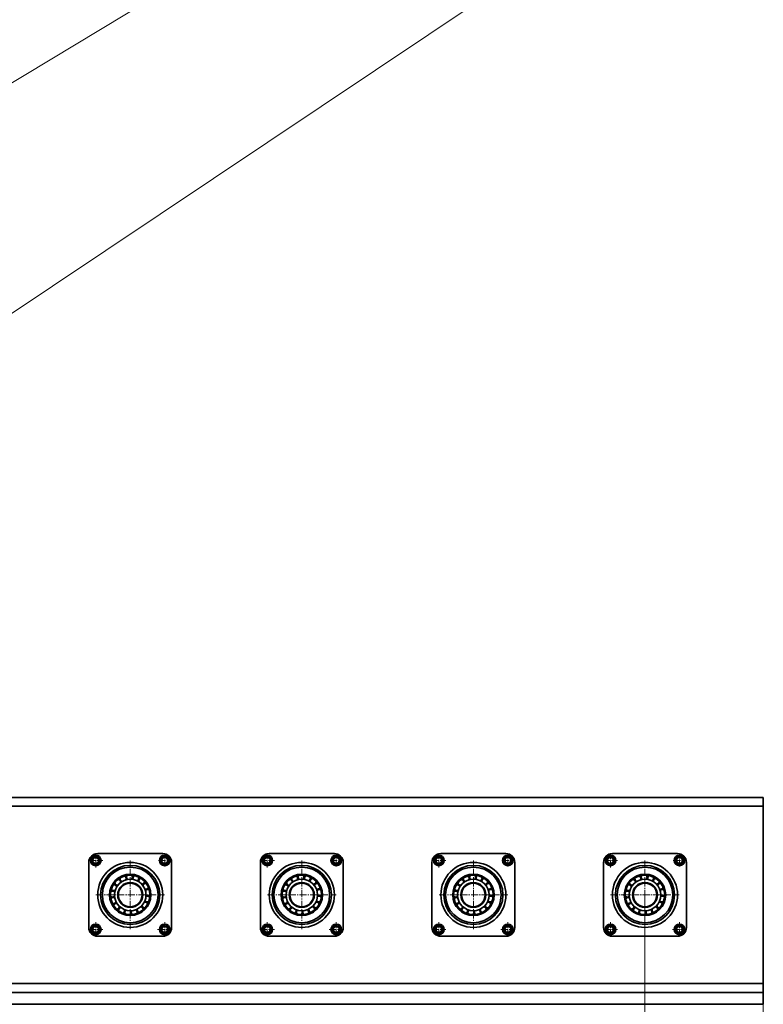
# Model space of a CAD drawing. Header units: millimetres. Extents: x 2945 to 26725, y -1082 to 16127.
# Tile 123 of 151: x 15588 to 16845, y 12148 to 13813. Entities that reach past the tile are written whole.
import ezdxf

# ---------------------------------------------------------------- set-up
doc = ezdxf.new("R2010")
doc.units = ezdxf.units.MM
doc.linetypes.add('点画线', pattern=[18, 12, -2, 2, -2])
doc.layers.get('0').update_dxf_attribs({"lineweight": 35})
for name, color, linetype, lineweight in [('中心线层', 1, '点画线', 18), ('几何体', 7, 'Continuous', 35), ('尺寸线层', 3, 'Continuous', 18), ('注释', 2, 'Continuous', 18)]:
    doc.layers.add(name, color=color, linetype=linetype, lineweight=lineweight)
doc.styles.add('标准', font='txt', dxfattribs={"width": 0.667})
doc.dimstyles.new('GB_尺寸', dxfattribs={"dimtxt": 3.5, "dimasz": 4, "dimexe": 2, "dimexo": 0, "dimtad": 1, "dimdsep": 46, "dimtxsty": '标准', "dimblk": '_CAXARROW', "dimcen": 0, "dimdle": 8, "dimazin": 2, "dimtfac": 0.707107, "dimtdec": 3, "dimtmove": 2, "dimatfit": 3, "dimfxl": 0, "dimfrac": 2, "dimtolj": 1, "dimarcsym": 0})

# ---------------------------------------------------------------- blocks, each defined once
blk = doc.blocks.new('*X107')
at = {"layer": '注释', "color": 0, "linetype": 'Continuous'}
blk.add_line((-3540.3, -2133.9), (0, 0), dxfattribs=at)
blk = doc.blocks.new('*X109')
at = {"layer": '注释', "linetype": 'Continuous'}
h = blk.add_hatch(color=0, dxfattribs=at)
edge = h.paths.add_edge_path(flags=0)
edge.add_arc((-2229.9, -1491.4), 10.2, 0, 360)
at = {"layer": '注释', "color": 0, "linetype": 'Continuous'}
blk.add_line((-2229.9, -1491.4), (0, 0), dxfattribs=at)
blk = doc.blocks.new('*X148')
at = {"layer": '尺寸线层', "linetype": 'Continuous'}
for points in [[(5045.3, 9889.1), (5125.3, 9899.1), (5125.3, 9879.1)], [(16645.3, 9889.1), (16565.3, 9899.1), (16565.3, 9879.1)]]:
    blk.add_hatch(color=0, dxfattribs=at).paths.add_polyline_path(points, flags=0)
at = {"layer": '尺寸线层', "color": 0, "linetype": 'Continuous'}
for p, q in [((5045.3, 12332.6), (5045.3, 9849.1)), ((16645.3, 12332.6), (16645.3, 9849.1)), ((5045.3, 9889.1), (16645.3, 9889.1))]:
    blk.add_line(p, q, dxfattribs=at)
at = {"layer": '尺寸线层', "color": 0, "insert": (10845.3, 9936.2), "char_height": 70, "width": 328.193, "attachment_point": 5, "line_spacing_factor": 1.15057, "style": '标准'}
blk.add_mtext('\\T1.1;11600', dxfattribs=at)
blk = doc.blocks.new('_CAXARROW')
blk.add_hatch(color=0).paths.add_polyline_path([(0, 0), (-1, 0.125), (-1, -0.125)], flags=0)
blk = doc.blocks.new('*X149')
at = {"layer": '尺寸线层', "linetype": 'Continuous'}
for points in [[(4845.3, 9644.6), (4925.3, 9654.6), (4925.3, 9634.6)], [(16845.3, 9644.6), (16765.3, 9654.6), (16765.3, 9634.6)]]:
    blk.add_hatch(color=0, dxfattribs=at).paths.add_polyline_path(points, flags=0)
at = {"layer": '尺寸线层', "color": 0, "linetype": 'Continuous'}
for p, q in [((4845.3, 12182.6), (4845.3, 9604.6)), ((16845.3, 12182.6), (16845.3, 9604.6)), ((4845.3, 9644.6), (16845.3, 9644.6))]:
    blk.add_line(p, q, dxfattribs=at)
at = {"layer": '尺寸线层', "color": 0, "insert": (10845.3, 9691.7), "char_height": 70, "width": 328.193, "attachment_point": 5, "line_spacing_factor": 1.15057, "style": '标准'}
blk.add_mtext('\\T1.1;12000', dxfattribs=at)

msp = doc.modelspace()

# ---------------------------------------------------------------- linework, layer by layer
at = {"layer": '中心线层'}
for p, q in [((15704.918, 12390.934), (15728.918, 12390.934)), ((15716.918, 12378.934), (15716.918, 12402.934)), ((15775.254, 12274.598), (15775.254, 12390.598)), ((15823.091, 12390.934), (15844.091, 12390.934)), ((15833.591, 12380.434), (15833.591, 12401.434)), ((15994.918, 12390.934), (16018.918, 12390.934)), ((16006.918, 12378.934), (16006.918, 12402.934)), ((16065.254, 12274.598), (16065.254, 12390.598)), ((16113.091, 12390.934), (16134.091, 12390.934)), ((16123.591, 12380.434), (16123.591, 12401.434)), ((16284.918, 12390.934), (16308.918, 12390.934)), ((16296.918, 12378.934), (16296.918, 12402.934)), ((16355.254, 12274.598), (16355.254, 12390.598)), ((16403.091, 12390.934), (16424.091, 12390.934)), ((16413.591, 12380.434), (16413.591, 12401.434)), ((16574.918, 12390.934), (16598.918, 12390.934)), ((16586.918, 12378.934), (16586.918, 12402.934)), ((16645.254, 12274.598), (16645.254, 12390.598)), ((16693.091, 12390.934), (16714.091, 12390.934)), ((16703.591, 12380.434), (16703.591, 12401.434)), ((15717.254, 12332.598), (15833.254, 12332.598)), ((16007.254, 12332.598), (16123.254, 12332.598)), ((16297.254, 12332.598), (16413.254, 12332.598)), ((16587.254, 12332.598), (16703.254, 12332.598)), ((15704.918, 12274.262), (15728.918, 12274.262)), ((15716.918, 12262.262), (15716.918, 12286.262)), ((15821.591, 12274.262), (15845.591, 12274.262)), ((15833.591, 12262.262), (15833.591, 12286.262)), ((15994.918, 12274.262), (16018.918, 12274.262)), ((16006.918, 12262.262), (16006.918, 12286.262)), ((16111.591, 12274.262), (16135.591, 12274.262)), ((16123.591, 12262.262), (16123.591, 12286.262)), ((16284.918, 12274.262), (16308.918, 12274.262)), ((16296.918, 12262.262), (16296.918, 12286.262)), ((16401.591, 12274.262), (16425.591, 12274.262)), ((16413.591, 12262.262), (16413.591, 12286.262)), ((16574.918, 12274.262), (16598.918, 12274.262)), ((16586.918, 12262.262), (16586.918, 12286.262)), ((16691.591, 12274.262), (16715.591, 12274.262)), ((16703.591, 12262.262), (16703.591, 12286.262))]:
    msp.add_line(p, q, dxfattribs=at)
at = {"layer": '几何体'}
for p, q in [((16845.254, 12497.598), (13004.597, 12497.598)), ((16845.254, 12482.598), (16845.254, 12497.598)), ((16845.254, 12482.598), (13004.597, 12482.598)), ((16845.254, 12182.598), (16845.254, 12482.598)), ((15711.709, 12393.425), (15716.471, 12396.69)), ((15712.157, 12387.669), (15711.709, 12393.425)), ((15716.471, 12396.69), (15721.679, 12394.2)), ((15720.254, 12402.598), (15830.254, 12402.598)), ((15721.679, 12394.2), (15722.127, 12388.444)), ((15827.835, 12390.487), (15830.325, 12395.696)), ((15831.1, 12385.726), (15827.835, 12390.487)), ((15830.325, 12395.696), (15836.081, 12396.143)), ((15836.081, 12396.143), (15839.347, 12391.382)), ((15839.347, 12391.382), (15836.856, 12386.173)), ((16001.709, 12393.425), (16006.471, 12396.69)), ((16002.157, 12387.669), (16001.709, 12393.425)), ((16006.471, 12396.69), (16011.679, 12394.2)), ((16010.254, 12402.598), (16120.254, 12402.598)), ((16011.679, 12394.2), (16012.127, 12388.444)), ((16117.835, 12390.487), (16120.325, 12395.696)), ((16121.1, 12385.726), (16117.835, 12390.487)), ((16120.325, 12395.696), (16126.081, 12396.143)), ((16126.081, 12396.143), (16129.347, 12391.382)), ((16129.347, 12391.382), (16126.856, 12386.173)), ((16291.709, 12393.425), (16296.471, 12396.69)), ((16292.157, 12387.669), (16291.709, 12393.425)), ((16296.471, 12396.69), (16301.679, 12394.2)), ((16300.254, 12402.598), (16410.254, 12402.598)), ((16301.679, 12394.2), (16302.127, 12388.444)), ((16407.835, 12390.487), (16410.325, 12395.696)), ((16411.1, 12385.726), (16407.835, 12390.487)), ((16410.325, 12395.696), (16416.081, 12396.143)), ((16416.081, 12396.143), (16419.347, 12391.382)), ((16419.347, 12391.382), (16416.856, 12386.173)), ((16581.709, 12393.425), (16586.471, 12396.69)), ((16582.157, 12387.669), (16581.709, 12393.425)), ((16586.471, 12396.69), (16591.679, 12394.2)), ((16590.254, 12402.598), (16700.254, 12402.598)), ((16591.679, 12394.2), (16592.127, 12388.444)), ((16697.835, 12390.487), (16700.325, 12395.696)), ((16701.1, 12385.726), (16697.835, 12390.487)), ((16700.325, 12395.696), (16706.081, 12396.143)), ((16706.081, 12396.143), (16709.347, 12391.382)), ((16709.347, 12391.382), (16706.856, 12386.173)), ((15705.254, 12277.598), (15705.254, 12387.598)), ((15717.365, 12385.178), (15712.157, 12387.669)), ((15722.127, 12388.444), (15717.365, 12385.178)), ((15836.856, 12386.173), (15831.1, 12385.726)), ((15845.254, 12387.598), (15845.254, 12277.598)), ((15995.254, 12277.598), (15995.254, 12387.598)), ((16007.365, 12385.178), (16002.157, 12387.669)), ((16012.127, 12388.444), (16007.365, 12385.178)), ((16126.856, 12386.173), (16121.1, 12385.726)), ((16135.254, 12387.598), (16135.254, 12277.598)), ((16285.254, 12277.598), (16285.254, 12387.598)), ((16297.365, 12385.178), (16292.157, 12387.669)), ((16302.127, 12388.444), (16297.365, 12385.178)), ((16416.856, 12386.173), (16411.1, 12385.726)), ((16425.254, 12387.598), (16425.254, 12277.598)), ((16575.254, 12277.598), (16575.254, 12387.598)), ((16587.365, 12385.178), (16582.157, 12387.669)), ((16592.127, 12388.444), (16587.365, 12385.178)), ((16706.856, 12386.173), (16701.1, 12385.726)), ((16715.254, 12387.598), (16715.254, 12277.598)), ((15758.799, 12357.682), (15757.91, 12357.076)), ((15779.993, 12362.221), (15778.927, 12362.372)), ((15790.374, 12358.509), (15789.435, 12359.035)), ((16048.799, 12357.682), (16047.91, 12357.076)), ((16069.993, 12362.221), (16068.927, 12362.372)), ((16080.374, 12358.509), (16079.435, 12359.035)), ((16338.799, 12357.682), (16337.91, 12357.076)), ((16359.993, 12362.221), (16358.927, 12362.372)), ((16370.374, 12358.509), (16369.435, 12359.035)), ((15746.195, 12340.049), (15745.946, 12339.002)), ((15803.884, 12341.561), (15803.544, 12342.582)), ((16036.195, 12340.049), (16035.946, 12339.002)), ((16093.884, 12341.561), (16093.544, 12342.582)), ((16326.195, 12340.049), (16325.946, 12339.002)), ((16383.884, 12341.561), (16383.544, 12342.582)), ((15742.002, 12330.278), (15742.455, 12329.926)), ((15745.465, 12329.049), (15745.612, 12327.982)), ((15801.921, 12332.722), (15802.141, 12332.562)), ((16032.002, 12330.278), (16032.455, 12329.926)), ((16035.465, 12329.049), (16035.612, 12327.982)), ((16091.921, 12332.722), (16092.141, 12332.562)), ((16322.002, 12330.278), (16322.455, 12329.926)), ((16325.465, 12329.049), (16325.612, 12327.982)), ((16381.921, 12332.722), (16382.141, 12332.562)), ((16612.002, 12330.278), (16612.455, 12329.926)), ((16671.921, 12332.722), (16672.141, 12332.562)), ((15748.759, 12318.527), (15749.281, 12317.586)), ((15755.631, 12309.906), (15756.458, 12309.217)), ((15796.039, 12310.965), (15796.802, 12311.724)), ((15802.45, 12319.934), (15802.887, 12320.917)), ((16038.759, 12318.527), (16039.281, 12317.586)), ((16045.631, 12309.906), (16046.458, 12309.217)), ((16086.039, 12310.965), (16086.802, 12311.724)), ((16092.45, 12319.934), (16092.887, 12320.917)), ((16328.759, 12318.527), (16329.281, 12317.586)), ((16335.631, 12309.906), (16336.458, 12309.217)), ((16376.039, 12310.965), (16376.802, 12311.724)), ((16382.45, 12319.934), (16382.887, 12320.917)), ((15776.04, 12302.608), (15777.115, 12302.656)), ((15786.82, 12304.917), (15787.806, 12305.35)), ((16066.04, 12302.608), (16067.115, 12302.656)), ((16076.82, 12304.917), (16077.806, 12305.35)), ((16356.04, 12302.608), (16357.115, 12302.656)), ((16366.82, 12304.917), (16367.806, 12305.35)), ((15711.162, 12273.814), (15713.653, 12279.023)), ((15714.427, 12269.053), (15711.162, 12273.814)), ((15713.653, 12279.023), (15719.409, 12279.47)), ((15719.409, 12279.47), (15722.674, 12274.709)), ((15722.674, 12274.709), (15720.184, 12269.5)), ((15828.382, 12276.752), (15833.143, 12280.018)), ((15828.829, 12270.996), (15828.382, 12276.752)), ((15833.143, 12280.018), (15838.352, 12277.527)), ((15838.352, 12277.527), (15838.799, 12271.771)), ((16001.162, 12273.814), (16003.653, 12279.023)), ((16004.427, 12269.053), (16001.162, 12273.814)), ((16003.653, 12279.023), (16009.409, 12279.47)), ((16009.409, 12279.47), (16012.674, 12274.709)), ((16012.674, 12274.709), (16010.184, 12269.5)), ((16118.382, 12276.752), (16123.143, 12280.018)), ((16118.829, 12270.996), (16118.382, 12276.752)), ((16123.143, 12280.018), (16128.352, 12277.527)), ((16128.352, 12277.527), (16128.799, 12271.771)), ((16291.162, 12273.814), (16293.653, 12279.023)), ((16294.427, 12269.053), (16291.162, 12273.814)), ((16293.653, 12279.023), (16299.409, 12279.47)), ((16299.409, 12279.47), (16302.674, 12274.709)), ((16302.674, 12274.709), (16300.184, 12269.5)), ((16408.382, 12276.752), (16413.143, 12280.018)), ((16408.829, 12270.996), (16408.382, 12276.752)), ((16413.143, 12280.018), (16418.352, 12277.527)), ((16418.352, 12277.527), (16418.799, 12271.771)), ((16581.162, 12273.814), (16583.653, 12279.023)), ((16584.427, 12269.053), (16581.162, 12273.814)), ((16583.653, 12279.023), (16589.409, 12279.47)), ((16589.409, 12279.47), (16592.674, 12274.709)), ((16592.674, 12274.709), (16590.184, 12269.5)), ((16698.382, 12276.752), (16703.143, 12280.018)), ((16698.829, 12270.996), (16698.382, 12276.752)), ((16703.143, 12280.018), (16708.352, 12277.527)), ((16708.352, 12277.527), (16708.799, 12271.771)), ((15720.184, 12269.5), (15714.427, 12269.053)), ((15830.254, 12262.598), (15720.254, 12262.598)), ((15834.038, 12268.505), (15828.829, 12270.996)), ((15838.799, 12271.771), (15834.038, 12268.505)), ((16010.184, 12269.5), (16004.427, 12269.053)), ((16120.254, 12262.598), (16010.254, 12262.598)), ((16124.038, 12268.505), (16118.829, 12270.996)), ((16128.799, 12271.771), (16124.038, 12268.505)), ((16300.184, 12269.5), (16294.427, 12269.053)), ((16410.254, 12262.598), (16300.254, 12262.598)), ((16414.038, 12268.505), (16408.829, 12270.996)), ((16418.799, 12271.771), (16414.038, 12268.505)), ((16590.184, 12269.5), (16584.427, 12269.053)), ((16700.254, 12262.598), (16590.254, 12262.598)), ((16704.038, 12268.505), (16698.829, 12270.996)), ((16708.799, 12271.771), (16704.038, 12268.505)), ((16845.254, 12182.598), (12947.863, 12182.598)), ((16845.254, 12167.598), (16845.254, 12182.598)), ((16845.254, 12167.598), (12901.156, 12167.598)), ((16845.254, 12167.598), (12901.156, 12167.598)), ((16845.254, 12147.598), (16845.254, 12167.598)), ((16845.254, 12147.598), (12864.735, 12147.598))]:
    msp.add_line(p, q, dxfattribs=at)
for points in [[(15768.972, 12361.933), (15768.805, 12361.897), (15767.923, 12361.688)], [(16058.972, 12361.933), (16058.805, 12361.897), (16057.923, 12361.688)], [(16348.972, 12361.933), (16348.805, 12361.897), (16347.923, 12361.688)], [(15750.849, 12350.044), (15750.424, 12349.434), (15750.239, 12349.157)], [(15760.359, 12355.948), (15760.872, 12355.639), (15761.417, 12355.393)], [(15798.713, 12351.298), (15798.119, 12352.02), (15798.027, 12352.127)], [(16040.849, 12350.044), (16040.424, 12349.434), (16040.239, 12349.157)], [(16050.359, 12355.948), (16050.872, 12355.639), (16051.417, 12355.393)], [(16088.713, 12351.298), (16088.119, 12352.02), (16088.027, 12352.127)], [(16330.849, 12350.044), (16330.424, 12349.434), (16330.239, 12349.157)], [(16340.359, 12355.948), (16340.872, 12355.639), (16341.417, 12355.393)], [(16378.713, 12351.298), (16378.119, 12352.02), (16378.027, 12352.127)], [(16630.359, 12355.948), (16630.872, 12355.639), (16631.417, 12355.393)], [(15805.189, 12330.613), (15805.21, 12330.974), (15805.241, 12331.688)], [(16095.189, 12330.613), (16095.21, 12330.974), (16095.241, 12331.688)], [(16385.189, 12330.613), (16385.21, 12330.974), (16385.241, 12331.688)], [(15765.153, 12304.35), (15765.675, 12304.168), (15766.173, 12304.005)], [(16055.153, 12304.35), (16055.675, 12304.168), (16056.173, 12304.005)], [(16345.153, 12304.35), (16345.675, 12304.168), (16346.173, 12304.005)]]:
    msp.add_lwpolyline(points, dxfattribs=at)
for centre, radius in [((15716.918, 12390.934), 9), ((15716.918, 12390.934), 7.5), ((15833.591, 12390.934), 9), ((15833.591, 12390.934), 7.5), ((16006.918, 12390.934), 9), ((16006.918, 12390.934), 7.5), ((16123.591, 12390.934), 9), ((16123.591, 12390.934), 7.5), ((16296.918, 12390.934), 9), ((16296.918, 12390.934), 7.5), ((16413.591, 12390.934), 9), ((16413.591, 12390.934), 7.5), ((16586.918, 12390.934), 9), ((16586.918, 12390.934), 7.5), ((16703.591, 12390.934), 9), ((16703.591, 12390.934), 7.5), ((15775.254, 12332.598), 55), ((15775.254, 12332.598), 50), ((15775.254, 12332.598), 47), ((16065.254, 12332.598), 55), ((16065.254, 12332.598), 50), ((16065.254, 12332.598), 47), ((16355.254, 12332.598), 55), ((16355.254, 12332.598), 50), ((16355.254, 12332.598), 47), ((16645.254, 12332.598), 55), ((16645.254, 12332.598), 50), ((16645.254, 12332.598), 47), ((15775.254, 12332.598), 35), ((15775.254, 12332.598), 33.333), ((15775.254, 12332.598), 26.667), ((16065.254, 12332.598), 35), ((16065.254, 12332.598), 33.333), ((16065.254, 12332.598), 26.667), ((16355.254, 12332.598), 35), ((16355.254, 12332.598), 33.333), ((16355.254, 12332.598), 26.667), ((16645.254, 12332.598), 35), ((16645.254, 12332.598), 33.333), ((16645.254, 12332.598), 26.667), ((15775.254, 12332.598), 21.1), ((15775.254, 12332.598), 20), ((16065.254, 12332.598), 21.1), ((16065.254, 12332.598), 20), ((16355.254, 12332.598), 21.1), ((16355.254, 12332.598), 20), ((16645.254, 12332.598), 21.1), ((16645.254, 12332.598), 20), ((15716.918, 12274.262), 9), ((15716.918, 12274.262), 7.5), ((15833.591, 12274.262), 9), ((15833.591, 12274.262), 7.5), ((16006.918, 12274.262), 9), ((16006.918, 12274.262), 7.5), ((16123.591, 12274.262), 9), ((16123.591, 12274.262), 7.5), ((16296.918, 12274.262), 9), ((16296.918, 12274.262), 7.5), ((16413.591, 12274.262), 9), ((16413.591, 12274.262), 7.5), ((16586.918, 12274.262), 9), ((16586.918, 12274.262), 7.5), ((16703.591, 12274.262), 9), ((16703.591, 12274.262), 7.5)]:
    msp.add_circle(centre, radius, dxfattribs=at)
for centre, radius, start, end in [((15720.254, 12387.598), 15, 90, 180), ((15716.918, 12390.934), 5, 124.443507, 184.443507), ((15716.918, 12390.934), 5, 184.443507, 244.443507), ((15716.918, 12390.934), 5, 64.443507, 124.443507), ((15716.918, 12390.934), 5, 4.443507, 64.443507), ((15716.918, 12390.934), 5, 304.443507, 4.443507), ((15833.591, 12390.934), 5, 154.443507, 214.443507), ((15833.591, 12390.934), 5, 94.443507, 154.443507), ((15830.254, 12387.598), 15, 360, 90), ((15833.591, 12390.934), 5, 34.443507, 94.443507), ((15833.591, 12390.934), 5, 334.443507, 34.443507), ((16010.254, 12387.598), 15, 90, 180), ((16006.918, 12390.934), 5, 124.443507, 184.443507), ((16006.918, 12390.934), 5, 184.443507, 244.443507), ((16006.918, 12390.934), 5, 64.443507, 124.443507), ((16006.918, 12390.934), 5, 4.443507, 64.443507), ((16006.918, 12390.934), 5, 304.443507, 4.443507), ((16123.591, 12390.934), 5, 154.443507, 214.443507), ((16123.591, 12390.934), 5, 94.443507, 154.443507), ((16120.254, 12387.598), 15, 0, 90), ((16123.591, 12390.934), 5, 34.443507, 94.443507), ((16123.591, 12390.934), 5, 334.443507, 34.443507), ((16300.254, 12387.598), 15, 90, 180), ((16296.918, 12390.934), 5, 124.443507, 184.443507), ((16296.918, 12390.934), 5, 184.443507, 244.443507), ((16296.918, 12390.934), 5, 64.443507, 124.443507), ((16296.918, 12390.934), 5, 4.443507, 64.443507), ((16296.918, 12390.934), 5, 304.443507, 4.443507), ((16413.591, 12390.934), 5, 154.443507, 214.443507), ((16413.591, 12390.934), 5, 94.443507, 154.443507), ((16410.254, 12387.598), 15, 0, 90), ((16413.591, 12390.934), 5, 34.443507, 94.443507), ((16413.591, 12390.934), 5, 334.443507, 34.443507), ((16590.254, 12387.598), 15, 90, 180), ((16586.918, 12390.934), 5, 124.443507, 184.443507), ((16586.918, 12390.934), 5, 184.443507, 244.443507), ((16586.918, 12390.934), 5, 64.443507, 124.443507), ((16586.918, 12390.934), 5, 4.443507, 64.443507), ((16586.918, 12390.934), 5, 304.443507, 4.443507), ((16703.591, 12390.934), 5, 154.443507, 214.443507), ((16703.591, 12390.934), 5, 94.443507, 154.443507), ((16700.254, 12387.598), 15, 0, 90), ((16703.591, 12390.934), 5, 34.443507, 94.443507), ((16703.591, 12390.934), 5, 334.443507, 34.443507), ((15716.918, 12390.934), 5, 244.443507, 304.443507), ((15833.591, 12390.934), 5, 214.443507, 274.443507), ((15833.591, 12390.934), 5, 274.443507, 334.443507), ((16006.918, 12390.934), 5, 244.443507, 304.443507), ((16123.591, 12390.934), 5, 214.443507, 274.443507), ((16123.591, 12390.934), 5, 274.443507, 334.443507), ((16296.918, 12390.934), 5, 244.443507, 304.443507), ((16413.591, 12390.934), 5, 214.443507, 274.443507), ((16413.591, 12390.934), 5, 274.443507, 334.443507), ((16586.918, 12390.934), 5, 244.443507, 304.443507), ((16703.591, 12390.934), 5, 214.443507, 274.443507), ((16703.591, 12390.934), 5, 274.443507, 334.443507), ((15754.085, 12353.855), 5, 359.404774, 83.224464), ((15763.194, 12360.067), 5, 165.361622, 235.469513), ((15763.194, 12360.067), 5, 338.228303, 62.047993), ((15773.931, 12362.569), 5, 144.185151, 228.004841), ((15773.931, 12362.569), 5, 317.051833, 40.871523), ((15784.847, 12361.023), 5, 123.00868, 206.828371), ((15784.847, 12361.023), 5, 295.875362, 19.695052), ((15794.468, 12355.638), 5, 101.83221, 185.6519), ((16044.085, 12353.855), 5, 359.404774, 83.224464), ((16053.194, 12360.067), 5, 165.361622, 235.469513), ((16053.194, 12360.067), 5, 338.228303, 62.047993), ((16063.931, 12362.569), 5, 144.185151, 228.004841), ((16063.931, 12362.569), 5, 317.051833, 40.871523), ((16074.847, 12361.023), 5, 123.00868, 206.828371), ((16074.847, 12361.023), 5, 295.875362, 19.695052), ((16084.468, 12355.638), 5, 101.83221, 185.6519), ((16334.085, 12353.855), 5, 359.404774, 83.224464), ((16343.194, 12360.067), 5, 165.361622, 235.469513), ((16343.194, 12360.067), 5, 338.228303, 62.047993), ((16353.931, 12362.569), 5, 144.185151, 228.004841), ((16353.931, 12362.569), 5, 317.051833, 40.871523), ((16364.847, 12361.023), 5, 123.00868, 206.828371), ((16364.847, 12361.023), 5, 295.875362, 19.695052), ((16374.468, 12355.638), 5, 101.83221, 185.6519), ((16624.085, 12353.855), 5, 359.404774, 83.224464), ((16633.194, 12360.067), 5, 165.361622, 235.469513), ((16633.194, 12360.067), 5, 338.228303, 62.047993), ((16643.931, 12362.569), 5, 144.185151, 228.004841), ((16643.931, 12362.569), 5, 317.051833, 40.871523), ((16654.847, 12361.023), 5, 123.00868, 206.828371), ((16654.847, 12361.023), 5, 295.875362, 19.695052), ((16664.468, 12355.638), 5, 101.83221, 185.6519), ((15747.836, 12344.772), 5, 207.714563, 235.469513), ((15747.836, 12344.772), 5, 235.469513, 291.534253), ((15747.836, 12344.772), 5, 20.581244, 104.400935), ((15754.085, 12353.855), 5, 186.538092, 235.469513), ((15754.085, 12353.855), 5, 235.469513, 270.357782), ((15794.468, 12355.638), 5, 274.698891, 358.518582), ((15801.493, 12347.142), 5, 80.655739, 164.47543), ((15801.493, 12347.142), 5, 253.522421, 337.342111), ((15804.975, 12336.681), 5, 59.479269, 143.298959), ((16037.836, 12344.772), 5, 207.714563, 235.469513), ((16037.836, 12344.772), 5, 235.469513, 291.534253), ((16037.836, 12344.772), 5, 20.581244, 104.400935), ((16044.085, 12353.855), 5, 186.538092, 235.469513), ((16044.085, 12353.855), 5, 235.469513, 270.357782), ((16084.468, 12355.638), 5, 274.698891, 358.518582), ((16091.493, 12347.142), 5, 80.655739, 164.47543), ((16091.493, 12347.142), 5, 253.522421, 337.342111), ((16094.975, 12336.681), 5, 59.479269, 143.298959), ((16327.836, 12344.772), 5, 207.714563, 235.469513), ((16327.836, 12344.772), 5, 235.469513, 291.534253), ((16327.836, 12344.772), 5, 20.581244, 104.400935), ((16334.085, 12353.855), 5, 186.538092, 235.469513), ((16334.085, 12353.855), 5, 235.469513, 270.357782), ((16374.468, 12355.638), 5, 274.698891, 358.518582), ((16381.493, 12347.142), 5, 80.655739, 164.47543), ((16381.493, 12347.142), 5, 253.522421, 337.342111), ((16384.975, 12336.681), 5, 59.479269, 143.298959), ((16617.836, 12344.772), 5, 207.714563, 235.469513), ((16617.836, 12344.772), 5, 235.469513, 291.534253), ((16617.836, 12344.772), 5, 20.581244, 104.400935), ((16624.085, 12353.855), 5, 186.538092, 235.469513), ((16624.085, 12353.855), 5, 235.469513, 270.357782), ((16664.468, 12355.638), 5, 274.698891, 358.518582), ((16671.493, 12347.142), 5, 80.655739, 164.47543), ((16671.493, 12347.142), 5, 253.522421, 337.342111), ((16674.975, 12336.681), 5, 59.479269, 143.298959), ((15745.289, 12334.046), 5, 41.757715, 125.577405), ((15745.289, 12334.046), 5, 235.469513, 312.710724), ((15746.79, 12323.123), 5, 62.934186, 146.753876), ((15804.443, 12325.669), 5, 211.16948, 235.469513), ((15804.443, 12325.669), 5, 38.302798, 122.122488), ((15804.975, 12336.681), 5, 235.469513, 316.165641), ((16035.289, 12334.046), 5, 41.757715, 125.577405), ((16035.289, 12334.046), 5, 235.469513, 312.710724), ((16036.79, 12323.123), 5, 62.934186, 146.753876), ((16094.443, 12325.669), 5, 211.16948, 235.469513), ((16094.443, 12325.669), 5, 38.302798, 122.122488), ((16094.975, 12336.681), 5, 235.469513, 316.165641), ((16325.289, 12334.046), 5, 41.757715, 125.577405), ((16325.289, 12334.046), 5, 235.469513, 312.710724), ((16326.79, 12323.123), 5, 62.934186, 146.753876), ((16384.443, 12325.669), 5, 211.16948, 235.469513), ((16384.443, 12325.669), 5, 38.302798, 122.122488), ((16384.975, 12336.681), 5, 235.469513, 316.165641), ((16615.289, 12334.046), 5, 41.757715, 125.577405), ((16615.289, 12334.046), 5, 235.469513, 312.710724), ((16616.79, 12323.123), 5, 62.934186, 146.753876), ((16674.443, 12325.669), 5, 211.16948, 235.469513), ((16674.443, 12325.669), 5, 38.302798, 122.122488), ((16674.975, 12336.681), 5, 235.469513, 316.165641), ((15746.79, 12323.123), 5, 250.067504, 333.887194), ((15752.135, 12313.48), 5, 84.110656, 167.930346), ((15752.135, 12313.48), 5, 271.243975, 355.063665), ((15760.602, 12306.42), 5, 105.287127, 189.106817), ((15760.602, 12306.42), 5, 292.420445, 16.240135), ((15771.048, 12302.894), 5, 126.463597, 210.283288), ((15782.062, 12303.381), 5, 147.640068, 231.459758), ((15782.062, 12303.381), 5, 334.773386, 58.593077), ((15792.157, 12307.813), 5, 168.816538, 235.469513), ((15792.157, 12307.813), 5, 355.949857, 79.769547), ((15799.969, 12315.593), 5, 189.993009, 235.469513), ((15799.969, 12315.593), 5, 235.469513, 273.812699), ((15799.969, 12315.593), 5, 17.126327, 100.946018), ((15804.443, 12325.669), 5, 235.469513, 294.98917), ((16036.79, 12323.123), 5, 250.067504, 333.887194), ((16042.135, 12313.48), 5, 84.110656, 167.930346), ((16042.135, 12313.48), 5, 271.243975, 355.063665), ((16050.602, 12306.42), 5, 105.287127, 189.106817), ((16050.602, 12306.42), 5, 292.420445, 16.240135), ((16061.048, 12302.894), 5, 126.463597, 210.283288), ((16072.062, 12303.381), 5, 147.640068, 231.459758), ((16072.062, 12303.381), 5, 334.773386, 58.593077), ((16082.157, 12307.813), 5, 168.816538, 235.469513), ((16082.157, 12307.813), 5, 355.949857, 79.769547), ((16089.969, 12315.593), 5, 189.993009, 235.469513), ((16089.969, 12315.593), 5, 235.469513, 273.812699), ((16089.969, 12315.593), 5, 17.126327, 100.946018), ((16094.443, 12325.669), 5, 235.469513, 294.98917), ((16326.79, 12323.123), 5, 250.067504, 333.887194), ((16332.135, 12313.48), 5, 84.110656, 167.930346), ((16332.135, 12313.48), 5, 271.243975, 355.063665), ((16340.602, 12306.42), 5, 105.287127, 189.106817), ((16340.602, 12306.42), 5, 292.420445, 16.240135), ((16351.048, 12302.894), 5, 126.463597, 210.283288), ((16362.062, 12303.381), 5, 147.640068, 231.459758), ((16362.062, 12303.381), 5, 334.773386, 58.593077), ((16372.157, 12307.813), 5, 168.816538, 235.469513), ((16372.157, 12307.813), 5, 355.949857, 79.769547), ((16379.969, 12315.593), 5, 189.993009, 235.469513), ((16379.969, 12315.593), 5, 235.469513, 273.812699), ((16379.969, 12315.593), 5, 17.126327, 100.946018), ((16384.443, 12325.669), 5, 235.469513, 294.98917), ((16616.79, 12323.123), 5, 250.067504, 333.887194), ((16622.135, 12313.48), 5, 84.110656, 167.930346), ((16622.135, 12313.48), 5, 271.243975, 355.063665), ((16630.602, 12306.42), 5, 105.287127, 189.106817), ((16630.602, 12306.42), 5, 292.420445, 16.240135), ((16641.048, 12302.894), 5, 126.463597, 210.283288), ((16652.062, 12303.381), 5, 147.640068, 231.459758), ((16652.062, 12303.381), 5, 334.773386, 58.593077), ((16662.157, 12307.813), 5, 168.816538, 235.469513), ((16662.157, 12307.813), 5, 355.949857, 79.769547), ((16669.969, 12315.593), 5, 189.993009, 235.469513), ((16669.969, 12315.593), 5, 235.469513, 273.812699), ((16669.969, 12315.593), 5, 17.126327, 100.946018), ((16674.443, 12325.669), 5, 235.469513, 294.98917), ((15771.048, 12302.894), 5, 313.596916, 37.416606), ((15792.157, 12307.813), 5, 235.469513, 252.636229), ((16061.048, 12302.894), 5, 313.596916, 37.416606), ((16082.157, 12307.813), 5, 235.469513, 252.636229), ((16351.048, 12302.894), 5, 313.596916, 37.416606), ((16372.157, 12307.813), 5, 235.469513, 252.636229), ((16641.048, 12302.894), 5, 313.596916, 37.416606), ((16662.157, 12307.813), 5, 235.469513, 252.636229), ((15720.254, 12277.598), 15, 180, 270), ((15716.918, 12274.262), 5, 154.443507, 214.443507), ((15716.918, 12274.262), 5, 94.443507, 154.443507), ((15716.918, 12274.262), 5, 34.443507, 94.443507), ((15716.918, 12274.262), 5, 334.443507, 34.443507), ((15833.591, 12274.262), 5, 124.443507, 184.443507), ((15833.591, 12274.262), 5, 184.443507, 244.443507), ((15830.254, 12277.598), 15, 270, 360), ((15833.591, 12274.262), 5, 64.443507, 124.443507), ((15833.591, 12274.262), 5, 4.443507, 64.443507), ((15833.591, 12274.262), 5, 304.443507, 4.443507), ((16010.254, 12277.598), 15, 180, 270), ((16006.918, 12274.262), 5, 154.443507, 214.443507), ((16006.918, 12274.262), 5, 94.443507, 154.443507), ((16006.918, 12274.262), 5, 34.443507, 94.443507), ((16006.918, 12274.262), 5, 334.443507, 34.443507), ((16123.591, 12274.262), 5, 124.443507, 184.443507), ((16123.591, 12274.262), 5, 184.443507, 244.443507), ((16120.254, 12277.598), 15, 270, 360), ((16123.591, 12274.262), 5, 64.443507, 124.443507), ((16123.591, 12274.262), 5, 4.443507, 64.443507), ((16123.591, 12274.262), 5, 304.443507, 4.443507), ((16300.254, 12277.598), 15, 180, 270), ((16296.918, 12274.262), 5, 154.443507, 214.443507), ((16296.918, 12274.262), 5, 94.443507, 154.443507), ((16296.918, 12274.262), 5, 34.443507, 94.443507), ((16296.918, 12274.262), 5, 334.443507, 34.443507), ((16413.591, 12274.262), 5, 124.443507, 184.443507), ((16413.591, 12274.262), 5, 184.443507, 244.443507), ((16410.254, 12277.598), 15, 270, 0), ((16413.591, 12274.262), 5, 64.443507, 124.443507), ((16413.591, 12274.262), 5, 4.443507, 64.443507), ((16413.591, 12274.262), 5, 304.443507, 4.443507), ((16590.254, 12277.598), 15, 180, 270), ((16586.918, 12274.262), 5, 154.443507, 214.443507), ((16586.918, 12274.262), 5, 94.443507, 154.443507), ((16586.918, 12274.262), 5, 34.443507, 94.443507), ((16586.918, 12274.262), 5, 334.443507, 34.443507), ((16703.591, 12274.262), 5, 124.443507, 184.443507), ((16703.591, 12274.262), 5, 184.443507, 244.443507), ((16700.254, 12277.598), 15, 270, 0), ((16703.591, 12274.262), 5, 64.443507, 124.443507), ((16703.591, 12274.262), 5, 4.443507, 64.443507), ((16703.591, 12274.262), 5, 304.443507, 4.443507), ((15716.918, 12274.262), 5, 214.443507, 274.443507), ((15716.918, 12274.262), 5, 274.443507, 334.443507), ((15833.591, 12274.262), 5, 244.443507, 304.443507), ((16006.918, 12274.262), 5, 214.443507, 274.443507), ((16006.918, 12274.262), 5, 274.443507, 334.443507), ((16123.591, 12274.262), 5, 244.443507, 304.443507), ((16296.918, 12274.262), 5, 214.443507, 274.443507), ((16296.918, 12274.262), 5, 274.443507, 334.443507), ((16413.591, 12274.262), 5, 244.443507, 304.443507), ((16586.918, 12274.262), 5, 214.443507, 274.443507), ((16586.918, 12274.262), 5, 274.443507, 334.443507), ((16703.591, 12274.262), 5, 244.443507, 304.443507)]:
    msp.add_arc(centre, radius, start, end, dxfattribs=at)

# ---------------------------------------------------------------- block references
at = {"layer": '注释'}
for name, p in [('*X107', (16076.521, 14008.478)), ('*X109', (16609.619, 14008.478))]:
    msp.add_blockref(name, p, dxfattribs=at)

# ---------------------------------------------------------------- dimensions: what is measured, and where the dimension line sits
at = {"layer": '尺寸线层'}
for base, p1, p2, picture, middle in [((16645.254, 9889.097), (5045.254, 12332.598), (16645.254, 12332.598), '*X148', (10845.254, 9936.219)), ((16845.254, 9644.588), (4845.254, 12182.598), (16845.254, 12182.598), '*X149', (10845.254, 9691.709))]:
    dim = msp.add_linear_dim(base=base, p1=p1, p2=p2, dimstyle='GB_尺寸', override={"dimscale": 20, "dimsah": 1, "dimtfill": 1, "dimtzin": 0}, dxfattribs=at)
    dim.commit()
    dim.dimension.update_dxf_attribs({"geometry": picture, "text_midpoint": middle, "dimtype": 160})

doc.saveas('drawing.dxf')
